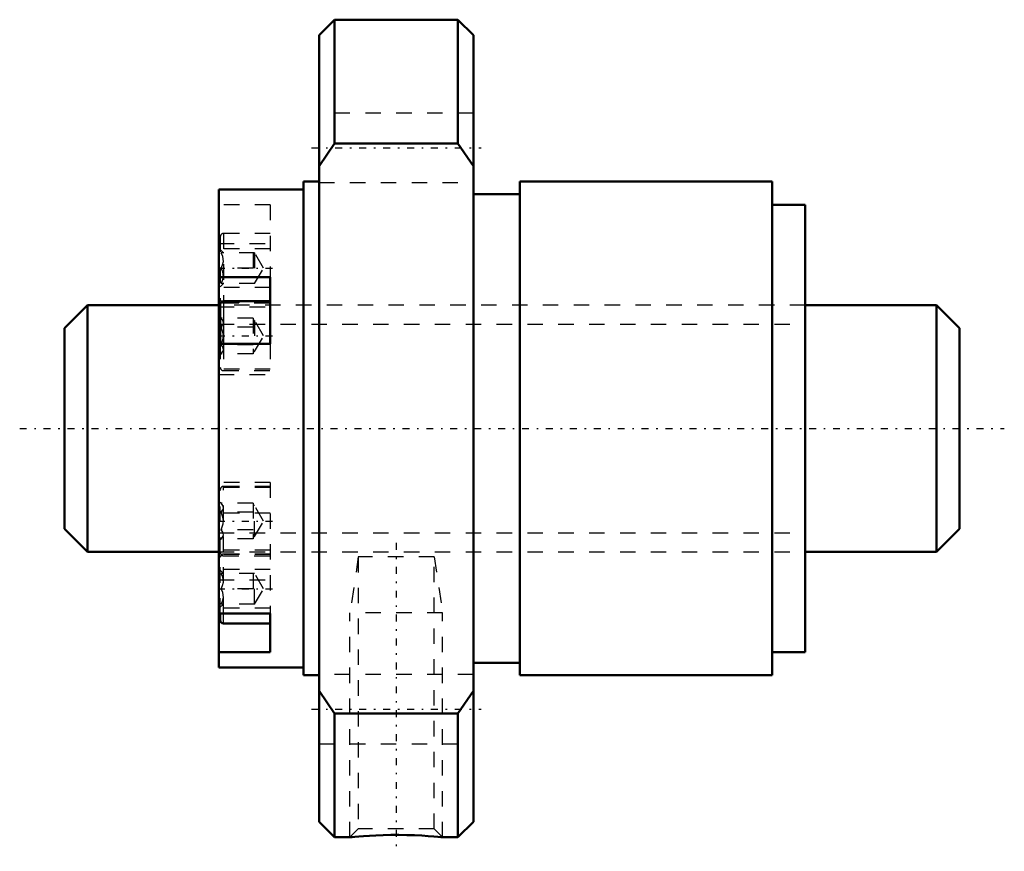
# Model space of a CAD drawing. Header units: millimetres. Extents: x -12.9 to 50.9, y -27.4 to 26.5.
import ezdxf

# ---------------------------------------------------------------- set-up
doc = ezdxf.new("R2010")
doc.units = ezdxf.units.MM
doc.linetypes.add('Center', pattern=[1.5, 0.45, -0.5, 0.05, -0.5])
doc.linetypes.add('Dashed', pattern=[2, 1, -1])
for name, color, linetype, lineweight in [('2d ConnectionPoints', 7, 'Continuous', 50), ('AM_0', 7, 'Continuous', 50), ('AM_4', 3, 'Continuous', 25), ('AM_5', 3, 'Continuous', 25), ('AM_7', 7, 'Center', 25), ('AM_9', 6, 'Dashed', 25)]:
    doc.layers.add(name, color=color, linetype=linetype, lineweight=lineweight)

# ---------------------------------------------------------------- blocks, each defined once
blk = doc.blocks.new('1_NRR0130BLK1616_3_6Nut_0_in_BLK1616_3_6G1_58LC3_N0_1300_0')
at = {"layer": 'AM_0'}
for p, q in [((7.5, 26.5), (6.5, 25.5)), ((15.5, 26.5), (7.5, 26.5)), ((7.5, 26.5), (7.5, 18.473)), ((16.5, 25.5), (15.5, 26.5)), ((15.5, 26.5), (15.5, 18.473)), ((6.5, 25.5), (6.5, -25.5)), ((16.5, 25.5), (16.5, -25.5)), ((7.5, 18.473), (6.5, 17.007)), ((15.5, 18.473), (7.5, 18.473)), ((16.5, 17.007), (15.5, 18.473)), ((6.5, 16), (5.5, 16)), ((5.5, 16), (5.5, -16)), ((35.85, 16), (19.5, 16)), ((19.5, 16), (19.5, -16)), ((35.85, 16), (35.85, -16)), ((5.5, 15.5), (0, 15.5)), ((0, 15.5), (0, -15.5)), ((19.5, 15.2), (16.5, 15.2)), ((38, 14.5), (35.85, 14.5)), ((38, 14.5), (38, -14.5)), ((0, 9.814), (3.333, 9.814)), ((3.333, 5.483), (3.333, 9.814)), ((0.1, 8.05), (0.1, 5.483)), ((3.333, 8.25), (0.3, 8.25)), ((3.333, 5.483), (0, 5.483)), ((0, -11.998), (3.333, -11.998)), ((0.1, -12.442), (0.1, -11.998)), ((3.333, -14.498), (3.333, -11.998)), ((0.3, -12.642), (3.333, -12.642)), ((3.333, -14.498), (0, -14.498)), ((35.85, -14.5), (38, -14.5)), ((16.5, -15.2), (19.5, -15.2)), ((0, -15.5), (5.5, -15.5)), ((5.5, -16), (6.5, -16)), ((19.5, -16), (35.85, -16)), ((6.5, -17.007), (7.5, -18.473)), ((15.5, -18.473), (16.5, -17.007)), ((7.5, -18.473), (7.5, -26.5)), ((7.5, -18.473), (15.5, -18.473)), ((15.5, -18.473), (15.5, -26.5)), ((6.5, -25.5), (7.5, -26.5)), ((15.5, -26.5), (16.5, -25.5)), ((7.5, -26.5), (8.503, -26.5)), ((14.491, -26.5), (15.5, -26.5))]:
    blk.add_line(p, q, dxfattribs=at)
blk.add_lwpolyline([(8.5, -26.5), (8.536, -26.496), (8.644, -26.486), (8.826, -26.469), (9.073, -26.447), (9.385, -26.423), (9.756, -26.399), (10.181, -26.376), (10.649, -26.359), (11.153, -26.349), (11.669, -26.347), (12.194, -26.355), (12.69, -26.371), (13.166, -26.394), (13.572, -26.42), (13.929, -26.447), (14.191, -26.47), (14.382, -26.488), (14.479, -26.498), (14.5, -26.5)], dxfattribs=at)
for centre, start, end in [((0.3, 8.05), 90, 180), ((0.3, -12.442), 180, 270)]:
    blk.add_arc(centre, 0.2, start, end, dxfattribs=at)
at = {"layer": 'AM_4'}
for p, q in [((0.136, 8.165), (0, 8.165)), ((0.3, 8.25), (0.3, 5.483)), ((0.3, -12.642), (0.3, -11.998))]:
    blk.add_line(p, q, dxfattribs=at)
at = {"layer": 'AM_5', "linetype": 'Dashed'}
for p, q in [((9.041, -8.325), (8.5, -11.96)), ((13.959, -8.325), (14.5, -11.96)), ((14.5, -11.96), (8.5, -11.96)), ((8.5, -26.5), (8.5, -11.96)), ((14.5, -26.5), (14.5, -11.96))]:
    blk.add_line(p, q, dxfattribs=at)
at = {"layer": 'AM_7'}
for p, q in [((6, 18.187), (17, 18.187)), ((-0.062, 10.392), (3.495, 10.392)), ((-0.062, 6), (3.495, 6)), ((-0.062, -6), (3.495, -6)), ((11.5, -7.416), (11.5, -27.409)), ((-0.062, -10.392), (3.495, -10.392)), ((6, -18.187), (17, -18.187))]:
    blk.add_line(p, q, dxfattribs=at)
at = {"layer": 'AM_9'}
for p, q in [((16.5, 20.437), (6.5, 20.437)), ((6.5, 15.937), (16.5, 15.937)), ((3.333, 14.498), (0, 14.498)), ((3.333, 14.498), (3.333, 9.814)), ((0.1, 12.442), (0.1, 8.342)), ((3.333, 12.642), (0.3, 12.642)), ((0.3, 12.642), (0.3, 8.25)), ((0, 11.998), (3.333, 11.998)), ((3.333, 11.642), (0, 11.642)), ((0.3, 11.392), (0.1, 11.592)), ((2.322, 11.392), (0.145, 11.392)), ((2.222, 11.392), (2.222, 9.392)), ((2.9, 10.392), (2.322, 11.392)), ((2.322, 11.392), (2.322, 9.392)), ((2.222, 10.392), (0.145, 10.392)), ((2.322, 9.392), (2.9, 10.392)), ((3.333, 9.142), (0, 9.142)), ((0.1, 9.192), (0.3, 9.392)), ((2.322, 9.392), (0.145, 9.392)), ((38, 8), (0, 8)), ((0, 7.892), (3.333, 7.892)), ((3.333, 8.165), (0.136, 8.165)), ((0.3, 8.142), (3.333, 8.142)), ((0.145, 7.155), (0.1, 7.2)), ((2.222, 7.155), (0.145, 7.155)), ((2.222, 7.155), (2.222, 4.845)), ((2.222, 6.577), (0.145, 6.577)), ((2.322, 7), (2.222, 7)), ((2.9, 6), (2.322, 7)), ((2.322, 7), (2.322, 5)), ((2.322, 5), (2.9, 6)), ((0.1, 5.483), (0.1, 3.95)), ((2.222, 5.423), (0.145, 5.423)), ((0.3, 5.483), (0.3, 3.75)), ((3.333, 5.483), (3.333, 3.5)), ((0.1, 4.8), (0.145, 4.845)), ((2.222, 4.845), (0.145, 4.845)), ((2.222, 5), (2.322, 5)), ((3.333, 3.835), (0, 3.835)), ((0, 3.5), (3.333, 3.5)), ((0.3, 3.75), (3.333, 3.75)), ((3.333, -3.5), (0, -3.5)), ((3.333, -3.75), (0.3, -3.75)), ((0.3, -11.998), (0.3, -3.75)), ((3.333, -3.5), (3.333, -11.998)), ((3.333, -3.835), (0, -3.835)), ((0.1, -8.05), (0.1, -3.95)), ((0.145, -4.845), (0.1, -4.8)), ((2.222, -4.845), (0.145, -4.845)), ((2.222, -4.845), (2.222, -7.155)), ((2.322, -5), (2.222, -5)), ((2.9, -6), (2.322, -5)), ((2.322, -7), (2.322, -5)), ((3.333, -5.483), (0, -5.483)), ((2.222, -5.423), (0.145, -5.423)), ((2.322, -7), (2.9, -6)), ((2.222, -6.577), (0.145, -6.577)), ((2.222, -7), (2.322, -7)), ((0.1, -7.2), (0.145, -7.155)), ((2.222, -7.155), (0.145, -7.155)), ((3.333, -7.892), (0, -7.892)), ((0, -8), (38, -8)), ((3.333, -8.165), (0, -8.165)), ((3.333, -8.142), (0.3, -8.142)), ((0.3, -8.25), (3.333, -8.25)), ((0.1, -11.998), (0.1, -8.342)), ((9.041, -8.325), (9.041, -25.959)), ((13.959, -8.325), (9.041, -8.325)), ((13.959, -25.959), (13.959, -8.325)), ((3.333, -9.142), (0, -9.142)), ((0.3, -9.392), (0.1, -9.192)), ((2.322, -9.392), (0.145, -9.392)), ((2.222, -9.392), (2.222, -11.392)), ((2.322, -11.392), (2.322, -9.392)), ((2.9, -10.392), (2.322, -9.392)), ((0, -9.814), (3.333, -9.814)), ((2.222, -10.392), (0.145, -10.392)), ((2.322, -11.392), (2.9, -10.392)), ((0.1, -11.592), (0.3, -11.392)), ((2.322, -11.392), (0.145, -11.392)), ((3.333, -11.642), (0, -11.642)), ((16.5, -15.937), (6.5, -15.937)), ((6.5, -20.437), (16.5, -20.437)), ((9.041, -25.959), (8.5, -26.5)), ((13.959, -25.959), (9.041, -25.959)), ((14.5, -26.5), (13.959, -25.959))]:
    blk.add_line(p, q, dxfattribs=at)
for points in [[(0.145, 10.392), (0.245, 10.601), (0.297, 10.829), (0.256, 11.152), (0.145, 11.392)], [(0.145, 9.392), (0.245, 9.601), (0.297, 9.829), (0.256, 10.152), (0.145, 10.392)], [(0.145, 6.577), (0.245, 6.698), (0.297, 6.83), (0.256, 7.016), (0.145, 7.155)], [(0.145, 5.423), (0.229, 5.618), (0.284, 5.823), (0.299, 6.035), (0.27, 6.245), (0.204, 6.448), (0.145, 6.577)], [(0.145, 4.845), (0.245, 4.966), (0.297, 5.098), (0.256, 5.284), (0.145, 5.423)], [(0.145, -5.423), (0.245, -5.302), (0.297, -5.17), (0.256, -4.984), (0.145, -4.845)], [(0.145, -6.577), (0.229, -6.382), (0.284, -6.177), (0.299, -5.965), (0.27, -5.755), (0.204, -5.552), (0.145, -5.423)], [(0.145, -7.155), (0.245, -7.034), (0.297, -6.902), (0.256, -6.716), (0.145, -6.577)], [(0.145, -10.392), (0.245, -10.184), (0.297, -9.955), (0.256, -9.632), (0.145, -9.392)], [(0.145, -11.392), (0.245, -11.184), (0.297, -10.955), (0.256, -10.632), (0.145, -10.392)]]:
    blk.add_lwpolyline(points, dxfattribs=at)
for centre, start, end in [((0.3, 12.442), 90, 180), ((0.3, 8.342), 180, 270), ((0.3, 3.95), 180, 270), ((0.3, -3.95), 90, 180), ((0.3, -8.05), 180, 270), ((0.3, -8.342), 90, 180)]:
    blk.add_arc(centre, 0.2, start, end, dxfattribs=at)
blk = doc.blocks.new('2_N0130BLK1616_3_60Shaft_0_in_BLK1616_3_6G1_58LC3_N0_1300_0')
at = {"layer": 'AM_0'}
for p, q in [((-8.5, 8), (-10, 6.5)), ((0, 8), (-8.5, 8)), ((-8.5, 8), (-8.5, -8)), ((46.5, 8), (38, 8)), ((48, 6.5), (46.5, 8)), ((46.5, 8), (46.5, -8)), ((-10, 6.5), (-10, -6.5)), ((48, 6.5), (48, -6.5)), ((-10, -6.5), (-8.5, -8)), ((46.5, -8), (48, -6.5)), ((-8.5, -8), (0, -8)), ((38, -8), (46.5, -8))]:
    blk.add_line(p, q, dxfattribs=at)
at = {"layer": 'AM_5', "linetype": 'Dashed'}
for p, q in [((0, 6.773), (38, 6.773)), ((0, -6.773), (38, -6.773))]:
    blk.add_line(p, q, dxfattribs=at)
at = {"layer": 'AM_7'}
blk.add_line((-12.9, 0), (50.9, 0), dxfattribs=at)
at = {"layer": 'AM_9'}
for p, q in [((38, 8), (0, 8)), ((0, -8), (38, -8))]:
    blk.add_line(p, q, dxfattribs=at)

msp = doc.modelspace()

# ---------------------------------------------------------------- linework, layer by layer
at = {"layer": '2d ConnectionPoints'}
msp.add_point((0, 0), dxfattribs=at)

# ---------------------------------------------------------------- block references
for name in ['1_NRR0130BLK1616_3_6Nut_0_in_BLK1616_3_6G1_58LC3_N0_1300_0', '2_N0130BLK1616_3_60Shaft_0_in_BLK1616_3_6G1_58LC3_N0_1300_0']:
    msp.add_blockref(name, (0, 0))

doc.saveas('drawing.dxf')
